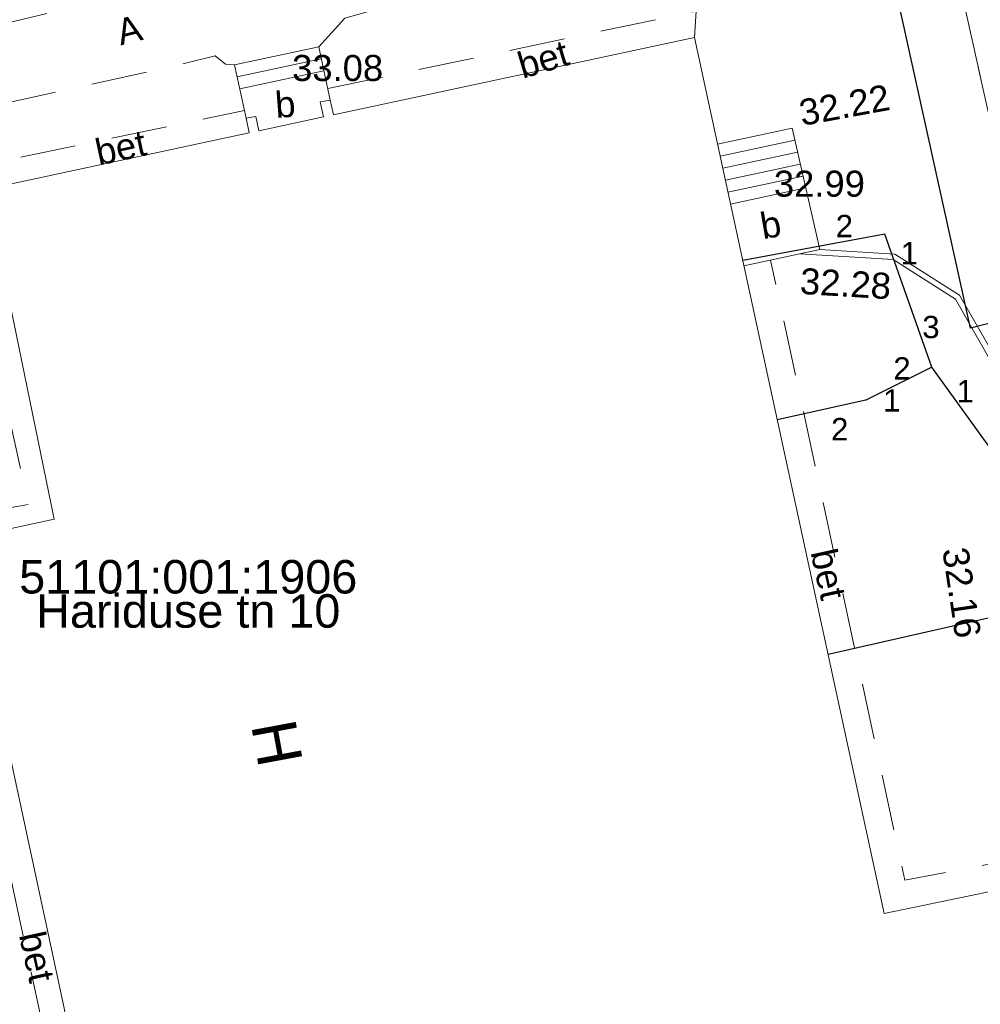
# Model space of a CAD drawing. Header units: metres. Extents: x 738076 to 738809, y 6589688 to 6590318.
# Tile 59 of 187: x 738383 to 738409, y 6590031 to 6590058. Entities that reach past the tile are written whole.
import ezdxf

# ---------------------------------------------------------------- set-up
doc = ezdxf.new("R2010")
doc.units = ezdxf.units.M
doc.linetypes.add('ASFBET', pattern=[2.5, 1.5, -1])
doc.linetypes.add('KATASTRIPIIR', pattern=[7, 4, -1, 1, -1])
doc.layers.add('_GE (2D)', color=7, linetype='Continuous', lineweight=5)
doc.layers.add('None', color=7, linetype='Continuous', lineweight=5)
for name, color, linetype, lineweight, true_color in [('GE-HOONE', 7, 'Continuous', 5, 0x888888), ('GE-HOONEDET', 7, 'Continuous', 5, 0x888888), ('GE-korgus-EH2000', 7, 'Continuous', 5, 0x888888), ('GE-KTRASS', 7, 'Continuous', 5, 0x888888), ('GE-PIIR', 7, 'Continuous', 18, 0xcc6600), ('GE-TEE', 7, 'Continuous', 5, 0x888888), ('GE-TORUNR', 7, 'Continuous', 5, 0x888888), ('GE-TTRASS', 7, 'Continuous', 5, 0x888888)]:
    doc.layers.add(name, color=color, linetype=linetype, lineweight=lineweight, true_color=true_color)
doc.styles.add('Arial', font='Arial')
doc.linetypes.add('-K-', pattern='A,10,-0.8,-1.308668,["K",Arial,S=1.4,R=0,X=-1.308668,Y=-0.7],-0.891332,10,-3', length=26)
doc.linetypes.add('-T-', pattern='A,10,-0.8,-1.198494,["T",Arial,S=1.4,R=0,X=-1.198494,Y=-0.7],-1.001506,10,-3', length=26)

# ---------------------------------------------------------------- blocks, each defined once
blk = doc.blocks.new('GE')
at = {"layer": 'GE-HOONE', "linetype": 'Continuous', "flags": 128}
blk.add_lwpolyline([(-22.69, 52.135), (-22.998, 53.572), (-20.737, 54.057), (-20.429, 52.62)], dxfattribs=at)
at = {"layer": 'GE-HOONEDET', "linetype": 'Continuous'}
for p, q in [((-22.929, 53.249), (-20.668, 53.734)), ((-22.859, 52.926), (-20.599, 53.412)), ((-7.943, 51.547), (-9.948, 51.112)), ((-7.869, 51.225), (-9.878, 50.79)), ((-7.796, 50.903), (-9.808, 50.467)), ((-7.722, 50.581), (-9.739, 50.145)), ((-7.649, 50.26), (-9.669, 49.822))]:
    blk.add_line(p, q, dxfattribs=at)
at = {"layer": 'GE-HOONEDET', "linetype": 'Continuous', "flags": 128}
for points in [[(0.474, 32.005), (-5.541, 30.758), (-10.64, 54.309), (-20.345, 52.227), (-20.429, 52.62), (-20.695, 52.578), (-20.608, 52.17), (-22.349, 51.797), (-22.431, 52.178), (-22.69, 52.135), (-22.605, 51.742), (-29.674, 50.225), (-27.846, 41.359), (-30.29, 40.833), (-25.135, 16.802), (-22.037, 17.511), (-20.32, 9.626), (-20.969, 9.484), (-49.787, 3.162)], [(-9.311, 48.169), (-7.272, 48.61), (-8.016, 51.868), (-10.018, 51.435)]]:
    blk.add_lwpolyline(points, dxfattribs=at)
at = {"layer": 'GE-KTRASS', "linetype": '-K-', "lineweight": 30}
for p, q in [((-5.522, 49.015), (-9.341, 48.308)), ((-4.259, 45.444), (-5.522, 49.015)), ((-4.259, 45.444), (-6.033, 44.558)), ((6.53, 30.46), (-4.259, 45.444)), ((-6.033, 44.558), (-8.413, 44.024))]:
    blk.add_line(p, q, dxfattribs=at)
at = {"layer": 'GE-PIIR', "linetype": 'KATASTRIPIIR', "flags": 128}
for points in [[(-8.125, 76.545), (82.295, 97.555), (94.785, 41.465), (4.335, 20.465), (3.025, 26.315), (-8.125, 76.545)], [(-47.445, 14.515), (-36.125, 69.655), (-8.125, 76.545), (3.025, 26.315), (-47.445, 14.515)]]:
    blk.add_lwpolyline(points, dxfattribs=at)
at = {"layer": 'GE-TEE', "linetype": 'ASFBET'}
blk.add_line((-20.496, 52.933), (-10.595, 55.009), dxfattribs=at)
at = {"layer": 'GE-TEE', "linetype": 'ASFBET', "flags": 128}
for points in [[(-13.474, 74.752), (-17.59, 73.797), (-21.495, 72.891), (-25.57, 71.945), (-33.022, 70.215), (-37.248, 69.235), (-38.537, 68.935), (-38.354, 67.401), (-37.103, 67.214), (-37.797, 64.54), (-40.858, 52.749), (-32.083, 53.992), (-23.97, 55.922), (-16.372, 58.122), (-11.707, 59.486)], [(-22.998, 53.572), (-23.241, 53.584), (-23.52, 53.809), (-25.134, 53.425), (-31.877, 51.933), (-40.945, 50.576), (-43.973, 38.84), (-46.837, 27.066), (-49.07, 18.04), (-50.582, 12.663), (-51.147, 9.749), (-46.152, 9.078), (-40.654, 9.72), (-29.816, 11.942), (-24.507, 12.13), (-23.406, 10.292), (-21.249, 10.761)], [(-20.969, 9.484), (-21.249, 10.761), (-22.513, 16.568), (-25.574, 15.876), (-31.104, 41.298), (-28.537, 41.75), (-30.518, 50.714), (-22.735, 52.346)], [(0.474, 32.005), (0.353, 32.673), (-4.986, 31.654), (-8.595, 48.324)]]:
    blk.add_lwpolyline(points, dxfattribs=at)
at = {"layer": 'GE-TEE', "linetype": 'Continuous', "flags": 128}
for points in [[(-10.64, 54.309), (-10.595, 55.009), (-10.372, 55.069), (-10.697, 57.464), (-20.034, 54.828), (-20.737, 54.057)], [(-7.272, 48.61), (-5.251, 48.483), (-3.512, 47.381), (-2.525, 45.647), (-1.547, 42.017), (0.499, 32.704), (0.353, 32.673), (-1.693, 41.981), (-2.665, 45.589), (-3.624, 47.274), (-5.299, 48.336), (-7.81, 48.494)]]:
    blk.add_lwpolyline(points, dxfattribs=at)
at = {"layer": 'GE-TTRASS', "linetype": '-T-', "lineweight": 30}
blk.add_line((5.421, 40.543), (-7.049, 37.722), dxfattribs=at)
at = {"layer": 'GE-TTRASS', "linetype": '-T-', "lineweight": 30, "flags": 128}
blk.add_lwpolyline([(5.398, 40.638), (3.485, 48.216), (-3.217, 46.495), (-8.846, 71.999), (-9.886, 76.151), (-12.113, 85.504)], dxfattribs=at)
at = {"layer": 'GE-HOONE', "insert": (-21.86, 35.337), "char_height": 1.2, "attachment_point": 5, "rotation": 280.5327, "line_spacing_factor": 0.25, "style": 'Arial'}
blk.add_mtext('H', dxfattribs=at)
at = {"layer": 'GE-korgus-EH2000', "char_height": 0.7, "attachment_point": 7, "line_spacing_factor": 0.25, "style": 'Arial'}
for s, insert in [(' 33.08 ', (-21.725, 53.126)), (' 32.99 ', (-8.776, 50.016))]:
    blk.add_mtext(s, dxfattribs=dict(at, insert=insert))
for s, insert, rotation in [(' 32.22 ', (-8.016, 51.868), 10.3405), (' 32.28 ', (-8.092, 47.42), 356.6045), (' 32.16 ', (-4.031, 40.809), 278.4603)]:
    blk.add_mtext(s, dxfattribs=dict(at, insert=insert, rotation=rotation))
at = {"layer": 'GE-PIIR', "char_height": 0.9, "line_spacing_factor": 0.25, "style": 'Arial'}
for s, insert, attachment_point in [('51101:001:1906', (-24.245, 39.346), 8), ('Hariduse tn 10', (-24.245, 39.34), 2)]:
    blk.add_mtext(s, dxfattribs=dict(at, insert=insert, attachment_point=attachment_point))
at = {"layer": 'GE-TEE', "char_height": 0.7, "attachment_point": 5, "line_spacing_factor": 0.25, "style": 'Arial'}
for s, insert, rotation in [('A', (-25.833, 54.509), 14.2811), ('bet', (-14.705, 53.719), 16.6388), ('b', (-21.638, 52.506), 4.3947), ('bet', (-26.06, 51.344), 12.1715), ('b', (-8.591, 49.267), 9.7133), ('bet', (-7.039, 39.881), 282.45), ('bet', (-28.314, 29.593), 282.45)]:
    blk.add_mtext(s, dxfattribs=dict(at, insert=insert, rotation=rotation))
at = {"layer": 'GE-TORUNR', "char_height": 0.6, "attachment_point": 5, "line_spacing_factor": 0.25, "style": 'Arial'}
for s, insert in [('2', (-6.611, 49.237)), ('1', (-4.866, 48.507)), ('3', (-4.283, 46.519)), ('2', (-5.062, 45.41)), ('1', (-3.362, 44.799)), ('1', (-5.337, 44.551)), ('2', (-6.735, 43.778))]:
    blk.add_mtext(s, dxfattribs=dict(at, insert=insert))
blk = doc.blocks.new('GE (2D)')
at = {"layer": 'None', "color": 7, "transparency": 33554687}
blk.add_blockref('GE', (-2154003.722, -6234741.731, 4.5), dxfattribs=at)

msp = doc.modelspace()

# ---------------------------------------------------------------- block references
at = {"layer": '_GE (2D)'}
msp.add_blockref('GE (2D)', (2892415.877, 12824744.766), dxfattribs=at)

doc.saveas('drawing.dxf')
